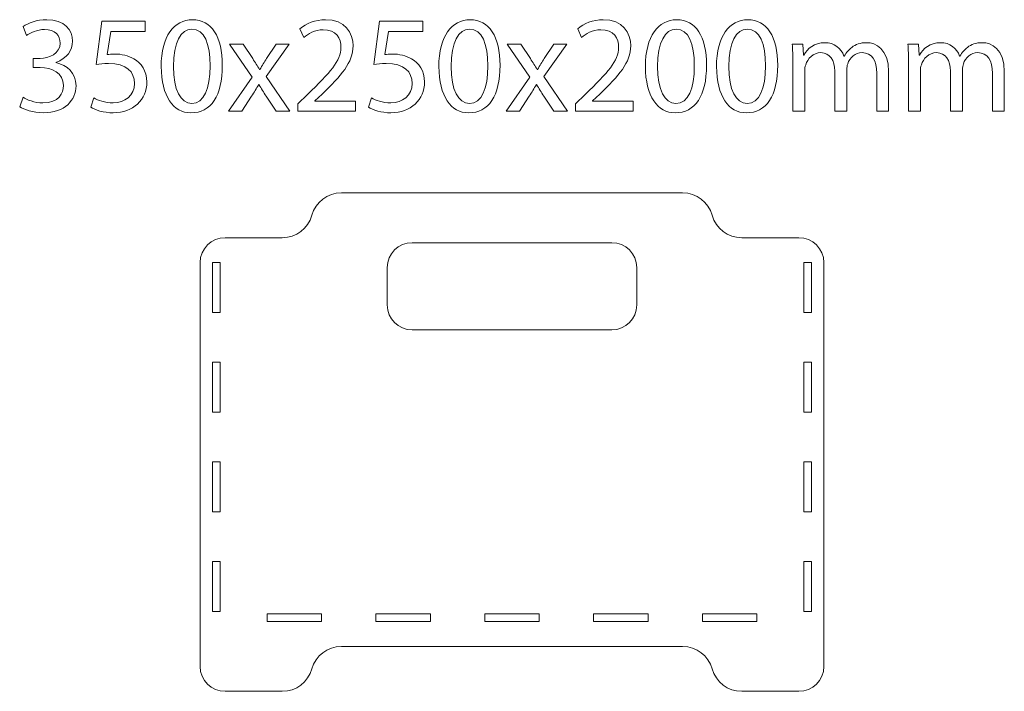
# Model space of a CAD drawing. Header units: millimetres. Extents: x -1209 to 1056, y -773 to 603.
# Tile 8 of 12: x -312 to 83, y 89 to 359. Entities that reach past the tile are written whole.
import ezdxf

# ---------------------------------------------------------------- set-up
doc = ezdxf.new("R2010")
doc.units = ezdxf.units.MM
doc.header["$MEASUREMENT"] = 0
doc.layers.add('Layer 1', color=7, linetype='Continuous')

msp = doc.modelspace()

# ---------------------------------------------------------------- linework, layer by layer
at = {"layer": 'Layer 1', "lineweight": 18}
for points, knots in [([(-310.314, 327.4378), (-308.9244, 326.5485), (-305.6997, 325.1582), (-302.3084, 325.1582), (-302.3084, 325.1582), (-296.0261, 325.1582), (-294.0802, 329.1612), (-294.136, 332.1633), (-294.136, 332.1633), (-294.1913, 337.2225), (-298.7503, 339.3907), (-303.4757, 339.3907), (-303.4757, 339.3907), (-303.4757, 339.3907), (-306.2002, 339.3907), (-306.2002, 339.3907), (-306.2002, 339.3907), (-306.2002, 339.3907), (-306.2002, 343.0599), (-306.2002, 343.0599), (-306.2002, 343.0599), (-306.2002, 343.0599), (-303.4757, 343.0599), (-303.4757, 343.0599), (-303.4757, 343.0599), (-299.9176, 343.0599), (-295.4148, 344.8943), (-295.4148, 349.1753), (-295.4148, 349.1753), (-295.4148, 352.0663), (-297.2492, 354.624), (-301.7524, 354.624), (-301.7524, 354.624), (-304.6434, 354.624), (-307.4233, 353.3451), (-308.9798, 352.2328), (-308.9798, 352.2328), (-308.9798, 352.2328), (-310.2586, 355.7909), (-310.2586, 355.7909), (-310.2586, 355.7909), (-308.3681, 357.1812), (-304.6988, 358.5712), (-300.8073, 358.5712), (-300.8073, 358.5712), (-293.6911, 358.5712), (-290.4664, 354.3456), (-290.4664, 349.9535), (-290.4664, 349.9535), (-290.4664, 346.2289), (-292.6903, 343.0599), (-297.1377, 341.4477), (-297.1377, 341.4477), (-297.1377, 341.4477), (-297.1377, 341.3362), (-297.1377, 341.3362), (-297.1377, 341.3362), (-292.6903, 340.4469), (-289.0768, 337.111), (-289.0768, 332.0522), (-289.0768, 332.0522), (-289.0768, 326.2698), (-293.5796, 321.2113), (-302.2527, 321.2113), (-302.2527, 321.2113), (-306.311, 321.2113), (-309.8691, 322.4898), (-311.6482, 323.6571), (-311.6482, 323.6571), (-311.6482, 323.6571), (-310.314, 327.4378), (-310.314, 327.4378)], [0, 0, 0, 0, 0.05263158, 0.05263158, 0.05263158, 0.05263158, 0.10526316, 0.10526316, 0.10526316, 0.10526316, 0.15789474, 0.15789474, 0.15789474, 0.15789474, 0.21052632, 0.21052632, 0.21052632, 0.21052632, 0.26315789, 0.26315789, 0.26315789, 0.26315789, 0.31578947, 0.31578947, 0.31578947, 0.31578947, 0.36842105, 0.36842105, 0.36842105, 0.36842105, 0.42105263, 0.42105263, 0.42105263, 0.42105263, 0.47368421, 0.47368421, 0.47368421, 0.47368421, 0.52631579, 0.52631579, 0.52631579, 0.52631579, 0.57894737, 0.57894737, 0.57894737, 0.57894737, 0.63157895, 0.63157895, 0.63157895, 0.63157895, 0.68421053, 0.68421053, 0.68421053, 0.68421053, 0.73684211, 0.73684211, 0.73684211, 0.73684211, 0.78947368, 0.78947368, 0.78947368, 0.78947368, 0.84210526, 0.84210526, 0.84210526, 0.84210526, 0.89473684, 0.89473684, 0.89473684, 0.89473684, 1, 1, 1, 1]), ([(-261.3912, 353.8452), (-261.3912, 353.8452), (-275.1788, 353.8452), (-275.1788, 353.8452), (-275.1788, 353.8452), (-275.1788, 353.8452), (-276.5684, 344.5611), (-276.5684, 344.5611), (-276.5684, 344.5611), (-275.7345, 344.6723), (-274.9562, 344.7834), (-273.622, 344.7834), (-273.622, 344.7834), (-270.8421, 344.7834), (-268.0626, 344.1717), (-265.8387, 342.8375), (-265.8387, 342.8375), (-263.0034, 341.2253), (-260.6684, 338.112), (-260.6684, 333.5531), (-260.6684, 333.5531), (-260.6684, 326.4926), (-266.2835, 321.2111), (-274.1223, 321.2111), (-274.1223, 321.2111), (-278.0695, 321.2111), (-281.4054, 322.3231), (-283.1287, 323.4347), (-283.1287, 323.4347), (-283.1287, 323.4347), (-281.9056, 327.1593), (-281.9056, 327.1593), (-281.9056, 327.1593), (-280.4045, 326.27), (-277.4581, 325.1584), (-274.178, 325.1584), (-274.178, 325.1584), (-269.5637, 325.1584), (-265.6164, 328.1602), (-265.6164, 332.9971), (-265.6164, 332.9971), (-265.6722, 337.6672), (-268.7851, 341.003), (-276.0125, 341.003), (-276.0125, 341.003), (-278.0695, 341.003), (-279.682, 340.7808), (-281.0163, 340.6136), (-281.0163, 340.6136), (-281.0163, 340.6136), (-278.6812, 357.9593), (-278.6812, 357.9593), (-278.6812, 357.9593), (-278.6812, 357.9593), (-261.3912, 357.9593), (-261.3912, 357.9593), (-261.3912, 357.9593), (-261.3912, 357.9593), (-261.3912, 353.8452), (-261.3912, 353.8452)], [0, 0, 0, 0, 0.0625, 0.0625, 0.0625, 0.0625, 0.125, 0.125, 0.125, 0.125, 0.1875, 0.1875, 0.1875, 0.1875, 0.25, 0.25, 0.25, 0.25, 0.3125, 0.3125, 0.3125, 0.3125, 0.375, 0.375, 0.375, 0.375, 0.4375, 0.4375, 0.4375, 0.4375, 0.5, 0.5, 0.5, 0.5, 0.5625, 0.5625, 0.5625, 0.5625, 0.625, 0.625, 0.625, 0.625, 0.6875, 0.6875, 0.6875, 0.6875, 0.75, 0.75, 0.75, 0.75, 0.8125, 0.8125, 0.8125, 0.8125, 0.875, 0.875, 0.875, 0.875, 1, 1, 1, 1]), ([(-230.4256, 340.2801), (-230.4256, 327.9935), (-234.9846, 321.211), (-242.9902, 321.211), (-242.9902, 321.211), (-250.0507, 321.211), (-254.8322, 327.8267), (-254.9433, 339.7795), (-254.9433, 339.7795), (-254.9433, 351.8995), (-249.7173, 358.5713), (-242.3788, 358.5713), (-242.3788, 358.5713), (-234.762, 358.5713), (-230.4256, 351.7884), (-230.4256, 340.2801)], [0, 0, 0, 0, 0.2, 0.2, 0.2, 0.2, 0.4, 0.4, 0.4, 0.4, 0.6, 0.6, 0.6, 0.6, 1, 1, 1, 1]), ([(-200.1829, 321.8224), (-200.1829, 321.8224), (-200.1829, 324.8248), (-200.1829, 324.8248), (-200.1829, 324.8248), (-200.1829, 324.8248), (-196.3468, 328.5495), (-196.3468, 328.5495), (-196.3468, 328.5495), (-187.1181, 337.3336), (-182.9483, 342.0037), (-182.8925, 347.4517), (-182.8925, 347.4517), (-182.8925, 351.1213), (-184.6716, 354.5125), (-190.0645, 354.5125), (-190.0645, 354.5125), (-193.3446, 354.5125), (-196.0688, 352.8449), (-197.7367, 351.455), (-197.7367, 351.455), (-197.7367, 351.455), (-199.2935, 354.9016), (-199.2935, 354.9016), (-199.2935, 354.9016), (-196.7916, 357.0144), (-193.2335, 358.5712), (-189.0637, 358.5712), (-189.0637, 358.5712), (-181.2807, 358.5712), (-178.0006, 353.234), (-178.0006, 348.0637), (-178.0006, 348.0637), (-178.0006, 341.392), (-182.8371, 335.9994), (-190.454, 328.661), (-190.454, 328.661), (-190.454, 328.661), (-193.3446, 325.9922), (-193.3446, 325.9922), (-193.3446, 325.9922), (-193.3446, 325.9922), (-193.3446, 325.8811), (-193.3446, 325.8811), (-193.3446, 325.8811), (-193.3446, 325.8811), (-177.1112, 325.8811), (-177.1112, 325.8811), (-177.1112, 325.8811), (-177.1112, 325.8811), (-177.1112, 321.8224), (-177.1112, 321.8224), (-177.1112, 321.8224), (-177.1112, 321.8224), (-200.1829, 321.8224), (-200.1829, 321.8224)], [0, 0, 0, 0, 0.06666667, 0.06666667, 0.06666667, 0.06666667, 0.13333333, 0.13333333, 0.13333333, 0.13333333, 0.2, 0.2, 0.2, 0.2, 0.26666667, 0.26666667, 0.26666667, 0.26666667, 0.33333333, 0.33333333, 0.33333333, 0.33333333, 0.4, 0.4, 0.4, 0.4, 0.46666667, 0.46666667, 0.46666667, 0.46666667, 0.53333333, 0.53333333, 0.53333333, 0.53333333, 0.6, 0.6, 0.6, 0.6, 0.66666667, 0.66666667, 0.66666667, 0.66666667, 0.73333333, 0.73333333, 0.73333333, 0.73333333, 0.8, 0.8, 0.8, 0.8, 0.86666667, 0.86666667, 0.86666667, 0.86666667, 1, 1, 1, 1]), ([(-150.0926, 353.8452), (-150.0926, 353.8452), (-163.8802, 353.8452), (-163.8802, 353.8452), (-163.8802, 353.8452), (-163.8802, 353.8452), (-165.2698, 344.5611), (-165.2698, 344.5611), (-165.2698, 344.5611), (-164.4358, 344.6723), (-163.6576, 344.7834), (-162.3234, 344.7834), (-162.3234, 344.7834), (-159.5435, 344.7834), (-156.764, 344.1717), (-154.5401, 342.8375), (-154.5401, 342.8375), (-151.7048, 341.2253), (-149.3697, 338.112), (-149.3697, 333.5531), (-149.3697, 333.5531), (-149.3697, 326.4926), (-154.9849, 321.2111), (-162.8236, 321.2111), (-162.8236, 321.2111), (-166.7709, 321.2111), (-170.1067, 322.3231), (-171.83, 323.4347), (-171.83, 323.4347), (-171.83, 323.4347), (-170.607, 327.1593), (-170.607, 327.1593), (-170.607, 327.1593), (-169.1059, 326.27), (-166.1595, 325.1584), (-162.8794, 325.1584), (-162.8794, 325.1584), (-158.265, 325.1584), (-154.3178, 328.1602), (-154.3178, 332.9971), (-154.3178, 332.9971), (-154.3735, 337.6672), (-157.4865, 341.003), (-164.7138, 341.003), (-164.7138, 341.003), (-166.7709, 341.003), (-168.3834, 340.7808), (-169.7176, 340.6136), (-169.7176, 340.6136), (-169.7176, 340.6136), (-167.3826, 357.9593), (-167.3826, 357.9593), (-167.3826, 357.9593), (-167.3826, 357.9593), (-150.0926, 357.9593), (-150.0926, 357.9593), (-150.0926, 357.9593), (-150.0926, 357.9593), (-150.0926, 353.8452), (-150.0926, 353.8452)], [0, 0, 0, 0, 0.0625, 0.0625, 0.0625, 0.0625, 0.125, 0.125, 0.125, 0.125, 0.1875, 0.1875, 0.1875, 0.1875, 0.25, 0.25, 0.25, 0.25, 0.3125, 0.3125, 0.3125, 0.3125, 0.375, 0.375, 0.375, 0.375, 0.4375, 0.4375, 0.4375, 0.4375, 0.5, 0.5, 0.5, 0.5, 0.5625, 0.5625, 0.5625, 0.5625, 0.625, 0.625, 0.625, 0.625, 0.6875, 0.6875, 0.6875, 0.6875, 0.75, 0.75, 0.75, 0.75, 0.8125, 0.8125, 0.8125, 0.8125, 0.875, 0.875, 0.875, 0.875, 1, 1, 1, 1]), ([(-119.127, 340.2801), (-119.127, 327.9935), (-123.6859, 321.211), (-131.6915, 321.211), (-131.6915, 321.211), (-138.752, 321.211), (-143.5336, 327.8267), (-143.6447, 339.7795), (-143.6447, 339.7795), (-143.6447, 351.8995), (-138.4186, 358.5713), (-131.0802, 358.5713), (-131.0802, 358.5713), (-123.4633, 358.5713), (-119.127, 351.7884), (-119.127, 340.2801)], [0, 0, 0, 0, 0.2, 0.2, 0.2, 0.2, 0.4, 0.4, 0.4, 0.4, 0.6, 0.6, 0.6, 0.6, 1, 1, 1, 1]), ([(-88.8843, 321.8224), (-88.8843, 321.8224), (-88.8843, 324.8248), (-88.8843, 324.8248), (-88.8843, 324.8248), (-88.8843, 324.8248), (-85.0482, 328.5495), (-85.0482, 328.5495), (-85.0482, 328.5495), (-75.8195, 337.3336), (-71.6497, 342.0037), (-71.5939, 347.4517), (-71.5939, 347.4517), (-71.5939, 351.1213), (-73.373, 354.5125), (-78.7659, 354.5125), (-78.7659, 354.5125), (-82.046, 354.5125), (-84.7702, 352.8449), (-86.4381, 351.455), (-86.4381, 351.455), (-86.4381, 351.455), (-87.9949, 354.9016), (-87.9949, 354.9016), (-87.9949, 354.9016), (-85.493, 357.0144), (-81.9349, 358.5712), (-77.7651, 358.5712), (-77.7651, 358.5712), (-69.9821, 358.5712), (-66.702, 353.234), (-66.702, 348.0637), (-66.702, 348.0637), (-66.702, 341.392), (-71.5385, 335.9994), (-79.1554, 328.661), (-79.1554, 328.661), (-79.1554, 328.661), (-82.046, 325.9922), (-82.046, 325.9922), (-82.046, 325.9922), (-82.046, 325.9922), (-82.046, 325.8811), (-82.046, 325.8811), (-82.046, 325.8811), (-82.046, 325.8811), (-65.8126, 325.8811), (-65.8126, 325.8811), (-65.8126, 325.8811), (-65.8126, 325.8811), (-65.8126, 321.8224), (-65.8126, 321.8224), (-65.8126, 321.8224), (-65.8126, 321.8224), (-88.8843, 321.8224), (-88.8843, 321.8224)], [0, 0, 0, 0, 0.06666667, 0.06666667, 0.06666667, 0.06666667, 0.13333333, 0.13333333, 0.13333333, 0.13333333, 0.2, 0.2, 0.2, 0.2, 0.26666667, 0.26666667, 0.26666667, 0.26666667, 0.33333333, 0.33333333, 0.33333333, 0.33333333, 0.4, 0.4, 0.4, 0.4, 0.46666667, 0.46666667, 0.46666667, 0.46666667, 0.53333333, 0.53333333, 0.53333333, 0.53333333, 0.6, 0.6, 0.6, 0.6, 0.66666667, 0.66666667, 0.66666667, 0.66666667, 0.73333333, 0.73333333, 0.73333333, 0.73333333, 0.8, 0.8, 0.8, 0.8, 0.86666667, 0.86666667, 0.86666667, 0.86666667, 1, 1, 1, 1]), ([(-36.3475, 340.2801), (-36.3475, 327.9935), (-40.9065, 321.211), (-48.9121, 321.211), (-48.9121, 321.211), (-55.9726, 321.211), (-60.7541, 327.8267), (-60.8652, 339.7795), (-60.8652, 339.7795), (-60.8652, 351.8995), (-55.6392, 358.5713), (-48.3007, 358.5713), (-48.3007, 358.5713), (-40.6839, 358.5713), (-36.3475, 351.7884), (-36.3475, 340.2801)], [0, 0, 0, 0, 0.2, 0.2, 0.2, 0.2, 0.4, 0.4, 0.4, 0.4, 0.6, 0.6, 0.6, 0.6, 1, 1, 1, 1]), ([(-7.8284, 340.2801), (-7.8284, 327.9935), (-12.3873, 321.211), (-20.3929, 321.211), (-20.3929, 321.211), (-27.4534, 321.211), (-32.2349, 327.8267), (-32.3461, 339.7795), (-32.3461, 339.7795), (-32.3461, 351.8995), (-27.12, 358.5713), (-19.7815, 358.5713), (-19.7815, 358.5713), (-12.1647, 358.5713), (-7.8284, 351.7884), (-7.8284, 340.2801)], [0, 0, 0, 0, 0.2, 0.2, 0.2, 0.2, 0.4, 0.4, 0.4, 0.4, 0.6, 0.6, 0.6, 0.6, 1, 1, 1, 1]), ([(-250.0507, 339.7241), (-250.0507, 330.3286), (-247.16, 324.9914), (-242.7122, 324.9914), (-242.7122, 324.9914), (-237.7087, 324.9914), (-235.3179, 330.8288), (-235.3179, 340.0578), (-235.3179, 340.0578), (-235.3179, 348.9531), (-237.5972, 354.7905), (-242.6568, 354.7905), (-242.6568, 354.7905), (-246.9377, 354.7905), (-250.0507, 349.5645), (-250.0507, 339.7241)], [0, 0, 0, 0, 0.2, 0.2, 0.2, 0.2, 0.4, 0.4, 0.4, 0.4, 0.6, 0.6, 0.6, 0.6, 1, 1, 1, 1]), ([(-138.752, 339.7241), (-138.752, 330.3286), (-135.8614, 324.9914), (-131.4135, 324.9914), (-131.4135, 324.9914), (-126.4101, 324.9914), (-124.0193, 330.8288), (-124.0193, 340.0578), (-124.0193, 340.0578), (-124.0193, 348.9531), (-126.2986, 354.7905), (-131.3581, 354.7905), (-131.3581, 354.7905), (-135.6391, 354.7905), (-138.752, 349.5645), (-138.752, 339.7241)], [0, 0, 0, 0, 0.2, 0.2, 0.2, 0.2, 0.4, 0.4, 0.4, 0.4, 0.6, 0.6, 0.6, 0.6, 1, 1, 1, 1]), ([(-55.9726, 339.7241), (-55.9726, 330.3286), (-53.0819, 324.9914), (-48.6341, 324.9914), (-48.6341, 324.9914), (-43.6306, 324.9914), (-41.2399, 330.8288), (-41.2399, 340.0578), (-41.2399, 340.0578), (-41.2399, 348.9531), (-43.5192, 354.7905), (-48.5787, 354.7905), (-48.5787, 354.7905), (-52.8597, 354.7905), (-55.9726, 349.5645), (-55.9726, 339.7241)], [0, 0, 0, 0, 0.2, 0.2, 0.2, 0.2, 0.4, 0.4, 0.4, 0.4, 0.6, 0.6, 0.6, 0.6, 1, 1, 1, 1]), ([(-27.4534, 339.7241), (-27.4534, 330.3286), (-24.5627, 324.9914), (-20.1149, 324.9914), (-20.1149, 324.9914), (-15.1114, 324.9914), (-12.7207, 330.8288), (-12.7207, 340.0578), (-12.7207, 340.0578), (-12.7207, 348.9531), (-15, 354.7905), (-20.0595, 354.7905), (-20.0595, 354.7905), (-24.3405, 354.7905), (-27.4534, 349.5645), (-27.4534, 339.7241)], [0, 0, 0, 0, 0.2, 0.2, 0.2, 0.2, 0.4, 0.4, 0.4, 0.4, 0.6, 0.6, 0.6, 0.6, 1, 1, 1, 1]), ([(-222.0872, 348.7306), (-222.0872, 348.7306), (-218.2511, 342.9486), (-218.2511, 342.9486), (-218.2511, 342.9486), (-217.2506, 341.4475), (-216.4166, 340.0579), (-215.5269, 338.5565), (-215.5269, 338.5565), (-215.5269, 338.5565), (-215.3604, 338.5565), (-215.3604, 338.5565), (-215.3604, 338.5565), (-214.4707, 340.1687), (-213.5813, 341.5587), (-212.6916, 343.0043), (-212.6916, 343.0043), (-212.6916, 343.0043), (-208.9109, 348.7306), (-208.9109, 348.7306), (-208.9109, 348.7306), (-208.9109, 348.7306), (-203.6298, 348.7306), (-203.6298, 348.7306), (-203.6298, 348.7306), (-203.6298, 348.7306), (-212.8031, 335.7212), (-212.8031, 335.7212), (-212.8031, 335.7212), (-212.8031, 335.7212), (-203.3518, 321.8225), (-203.3518, 321.8225), (-203.3518, 321.8225), (-203.3518, 321.8225), (-208.9109, 321.8225), (-208.9109, 321.8225), (-208.9109, 321.8225), (-208.9109, 321.8225), (-212.8585, 327.8822), (-212.8585, 327.8822), (-212.8585, 327.8822), (-213.9147, 329.439), (-214.8041, 330.94), (-215.7492, 332.5526), (-215.7492, 332.5526), (-215.7492, 332.5526), (-215.8606, 332.5526), (-215.8606, 332.5526), (-215.8606, 332.5526), (-216.75, 330.94), (-217.6954, 329.4947), (-218.6959, 327.8822), (-218.6959, 327.8822), (-218.6959, 327.8822), (-222.5878, 321.8225), (-222.5878, 321.8225), (-222.5878, 321.8225), (-222.5878, 321.8225), (-227.9803, 321.8225), (-227.9803, 321.8225), (-227.9803, 321.8225), (-227.9803, 321.8225), (-218.4179, 335.5544), (-218.4179, 335.5544), (-218.4179, 335.5544), (-218.4179, 335.5544), (-227.5355, 348.7306), (-227.5355, 348.7306), (-227.5355, 348.7306), (-227.5355, 348.7306), (-222.0872, 348.7306), (-222.0872, 348.7306)], [0, 0, 0, 0, 0.05263158, 0.05263158, 0.05263158, 0.05263158, 0.10526316, 0.10526316, 0.10526316, 0.10526316, 0.15789474, 0.15789474, 0.15789474, 0.15789474, 0.21052632, 0.21052632, 0.21052632, 0.21052632, 0.26315789, 0.26315789, 0.26315789, 0.26315789, 0.31578947, 0.31578947, 0.31578947, 0.31578947, 0.36842105, 0.36842105, 0.36842105, 0.36842105, 0.42105263, 0.42105263, 0.42105263, 0.42105263, 0.47368421, 0.47368421, 0.47368421, 0.47368421, 0.52631579, 0.52631579, 0.52631579, 0.52631579, 0.57894737, 0.57894737, 0.57894737, 0.57894737, 0.63157895, 0.63157895, 0.63157895, 0.63157895, 0.68421053, 0.68421053, 0.68421053, 0.68421053, 0.73684211, 0.73684211, 0.73684211, 0.73684211, 0.78947368, 0.78947368, 0.78947368, 0.78947368, 0.84210526, 0.84210526, 0.84210526, 0.84210526, 0.89473684, 0.89473684, 0.89473684, 0.89473684, 1, 1, 1, 1]), ([(-110.7885, 348.7306), (-110.7885, 348.7306), (-106.9524, 342.9486), (-106.9524, 342.9486), (-106.9524, 342.9486), (-105.9519, 341.4475), (-105.118, 340.0579), (-104.2283, 338.5565), (-104.2283, 338.5565), (-104.2283, 338.5565), (-104.0618, 338.5565), (-104.0618, 338.5565), (-104.0618, 338.5565), (-103.1721, 340.1687), (-102.2827, 341.5587), (-101.393, 343.0043), (-101.393, 343.0043), (-101.393, 343.0043), (-97.6123, 348.7306), (-97.6123, 348.7306), (-97.6123, 348.7306), (-97.6123, 348.7306), (-92.3312, 348.7306), (-92.3312, 348.7306), (-92.3312, 348.7306), (-92.3312, 348.7306), (-101.5045, 335.7212), (-101.5045, 335.7212), (-101.5045, 335.7212), (-101.5045, 335.7212), (-92.0532, 321.8225), (-92.0532, 321.8225), (-92.0532, 321.8225), (-92.0532, 321.8225), (-97.6123, 321.8225), (-97.6123, 321.8225), (-97.6123, 321.8225), (-97.6123, 321.8225), (-101.5599, 327.8822), (-101.5599, 327.8822), (-101.5599, 327.8822), (-102.6161, 329.439), (-103.5054, 330.94), (-104.4505, 332.5526), (-104.4505, 332.5526), (-104.4505, 332.5526), (-104.562, 332.5526), (-104.562, 332.5526), (-104.562, 332.5526), (-105.4513, 330.94), (-106.3968, 329.4947), (-107.3973, 327.8822), (-107.3973, 327.8822), (-107.3973, 327.8822), (-111.2891, 321.8225), (-111.2891, 321.8225), (-111.2891, 321.8225), (-111.2891, 321.8225), (-116.6817, 321.8225), (-116.6817, 321.8225), (-116.6817, 321.8225), (-116.6817, 321.8225), (-107.1193, 335.5544), (-107.1193, 335.5544), (-107.1193, 335.5544), (-107.1193, 335.5544), (-116.2368, 348.7306), (-116.2368, 348.7306), (-116.2368, 348.7306), (-116.2368, 348.7306), (-110.7885, 348.7306), (-110.7885, 348.7306)], [0, 0, 0, 0, 0.05263158, 0.05263158, 0.05263158, 0.05263158, 0.10526316, 0.10526316, 0.10526316, 0.10526316, 0.15789474, 0.15789474, 0.15789474, 0.15789474, 0.21052632, 0.21052632, 0.21052632, 0.21052632, 0.26315789, 0.26315789, 0.26315789, 0.26315789, 0.31578947, 0.31578947, 0.31578947, 0.31578947, 0.36842105, 0.36842105, 0.36842105, 0.36842105, 0.42105263, 0.42105263, 0.42105263, 0.42105263, 0.47368421, 0.47368421, 0.47368421, 0.47368421, 0.52631579, 0.52631579, 0.52631579, 0.52631579, 0.57894737, 0.57894737, 0.57894737, 0.57894737, 0.63157895, 0.63157895, 0.63157895, 0.63157895, 0.68421053, 0.68421053, 0.68421053, 0.68421053, 0.73684211, 0.73684211, 0.73684211, 0.73684211, 0.78947368, 0.78947368, 0.78947368, 0.78947368, 0.84210526, 0.84210526, 0.84210526, 0.84210526, 0.89473684, 0.89473684, 0.89473684, 0.89473684, 1, 1, 1, 1]), ([(-1.7695, 341.4477), (-1.7695, 344.2272), (-1.8249, 346.5069), (-1.9917, 348.7308), (-1.9917, 348.7308), (-1.9917, 348.7308), (2.2892, 348.7308), (2.2892, 348.7308), (2.2892, 348.7308), (2.2892, 348.7308), (2.5115, 344.3944), (2.5115, 344.3944), (2.5115, 344.3944), (2.5115, 344.3944), (2.678, 344.3944), (2.678, 344.3944), (2.678, 344.3944), (4.1794, 346.9517), (6.6809, 349.3421), (11.1288, 349.3421), (11.1288, 349.3421), (14.798, 349.3421), (17.5779, 347.1182), (18.7452, 343.9496), (18.7452, 343.9496), (18.7452, 343.9496), (18.8564, 343.9496), (18.8564, 343.9496), (18.8564, 343.9496), (19.6903, 345.4506), (20.7465, 346.618), (21.8589, 347.4519), (21.8589, 347.4519), (23.471, 348.6747), (25.2501, 349.3421), (27.8074, 349.3421), (27.8074, 349.3421), (31.3655, 349.3421), (36.6466, 347.0074), (36.6466, 337.6669), (36.6466, 337.6669), (36.6466, 337.6669), (36.6466, 321.8223), (36.6466, 321.8223), (36.6466, 321.8223), (36.6466, 321.8223), (31.8657, 321.8223), (31.8657, 321.8223), (31.8657, 321.8223), (31.8657, 321.8223), (31.8657, 337.0556), (31.8657, 337.0556), (31.8657, 337.0556), (31.8657, 342.2259), (29.9756, 345.3392), (26.0283, 345.3392), (26.0283, 345.3392), (23.2484, 345.3392), (21.0803, 343.2821), (20.2463, 340.8917), (20.2463, 340.8917), (20.0237, 340.2246), (19.8572, 339.3352), (19.8572, 338.4455), (19.8572, 338.4455), (19.8572, 338.4455), (19.8572, 321.8223), (19.8572, 321.8223), (19.8572, 321.8223), (19.8572, 321.8223), (15.076, 321.8223), (15.076, 321.8223), (15.076, 321.8223), (15.076, 321.8223), (15.076, 337.9449), (15.076, 337.9449), (15.076, 337.9449), (15.076, 342.2259), (13.1858, 345.3392), (9.4608, 345.3392), (9.4608, 345.3392), (6.403, 345.3392), (4.1794, 342.8933), (3.4008, 340.4468), (3.4008, 340.4468), (3.1228, 339.724), (3.0121, 338.89), (3.0121, 338.0564), (3.0121, 338.0564), (3.0121, 338.0564), (3.0121, 321.8223), (3.0121, 321.8223), (3.0121, 321.8223), (3.0121, 321.8223), (-1.7695, 321.8223), (-1.7695, 321.8223), (-1.7695, 321.8223), (-1.7695, 321.8223), (-1.7695, 341.4477), (-1.7695, 341.4477)], [0, 0, 0, 0, 0.03846154, 0.03846154, 0.03846154, 0.03846154, 0.07692308, 0.07692308, 0.07692308, 0.07692308, 0.11538462, 0.11538462, 0.11538462, 0.11538462, 0.15384615, 0.15384615, 0.15384615, 0.15384615, 0.19230769, 0.19230769, 0.19230769, 0.19230769, 0.23076923, 0.23076923, 0.23076923, 0.23076923, 0.26923077, 0.26923077, 0.26923077, 0.26923077, 0.30769231, 0.30769231, 0.30769231, 0.30769231, 0.34615385, 0.34615385, 0.34615385, 0.34615385, 0.38461538, 0.38461538, 0.38461538, 0.38461538, 0.42307692, 0.42307692, 0.42307692, 0.42307692, 0.46153846, 0.46153846, 0.46153846, 0.46153846, 0.5, 0.5, 0.5, 0.5, 0.53846154, 0.53846154, 0.53846154, 0.53846154, 0.57692308, 0.57692308, 0.57692308, 0.57692308, 0.61538462, 0.61538462, 0.61538462, 0.61538462, 0.65384615, 0.65384615, 0.65384615, 0.65384615, 0.69230769, 0.69230769, 0.69230769, 0.69230769, 0.73076923, 0.73076923, 0.73076923, 0.73076923, 0.76923077, 0.76923077, 0.76923077, 0.76923077, 0.80769231, 0.80769231, 0.80769231, 0.80769231, 0.84615385, 0.84615385, 0.84615385, 0.84615385, 0.88461538, 0.88461538, 0.88461538, 0.88461538, 0.92307692, 0.92307692, 0.92307692, 0.92307692, 1, 1, 1, 1]), ([(44.5966, 341.4477), (44.5966, 344.2272), (44.5413, 346.5069), (44.3744, 348.7308), (44.3744, 348.7308), (44.3744, 348.7308), (48.6554, 348.7308), (48.6554, 348.7308), (48.6554, 348.7308), (48.6554, 348.7308), (48.8776, 344.3944), (48.8776, 344.3944), (48.8776, 344.3944), (48.8776, 344.3944), (49.0441, 344.3944), (49.0441, 344.3944), (49.0441, 344.3944), (50.5455, 346.9517), (53.0471, 349.3421), (57.4949, 349.3421), (57.4949, 349.3421), (61.1642, 349.3421), (63.944, 347.1182), (65.1114, 343.9496), (65.1114, 343.9496), (65.1114, 343.9496), (65.2225, 343.9496), (65.2225, 343.9496), (65.2225, 343.9496), (66.0565, 345.4506), (67.1127, 346.618), (68.225, 347.4519), (68.225, 347.4519), (69.8372, 348.6747), (71.6163, 349.3421), (74.1735, 349.3421), (74.1735, 349.3421), (77.7317, 349.3421), (83.0127, 347.0074), (83.0127, 337.6669), (83.0127, 337.6669), (83.0127, 337.6669), (83.0127, 321.8223), (83.0127, 321.8223), (83.0127, 321.8223), (83.0127, 321.8223), (78.2319, 321.8223), (78.2319, 321.8223), (78.2319, 321.8223), (78.2319, 321.8223), (78.2319, 337.0556), (78.2319, 337.0556), (78.2319, 337.0556), (78.2319, 342.2259), (76.3417, 345.3392), (72.3945, 345.3392), (72.3945, 345.3392), (69.6146, 345.3392), (67.4464, 343.2821), (66.6125, 340.8917), (66.6125, 340.8917), (66.3898, 340.2246), (66.2233, 339.3352), (66.2233, 338.4455), (66.2233, 338.4455), (66.2233, 338.4455), (66.2233, 321.8223), (66.2233, 321.8223), (66.2233, 321.8223), (66.2233, 321.8223), (61.4421, 321.8223), (61.4421, 321.8223), (61.4421, 321.8223), (61.4421, 321.8223), (61.4421, 337.9449), (61.4421, 337.9449), (61.4421, 337.9449), (61.4421, 342.2259), (59.552, 345.3392), (55.827, 345.3392), (55.827, 345.3392), (52.7691, 345.3392), (50.5455, 342.8933), (49.767, 340.4468), (49.767, 340.4468), (49.489, 339.724), (49.3782, 338.89), (49.3782, 338.0564), (49.3782, 338.0564), (49.3782, 338.0564), (49.3782, 321.8223), (49.3782, 321.8223), (49.3782, 321.8223), (49.3782, 321.8223), (44.5966, 321.8223), (44.5966, 321.8223), (44.5966, 321.8223), (44.5966, 321.8223), (44.5966, 341.4477), (44.5966, 341.4477)], [0, 0, 0, 0, 0.03846154, 0.03846154, 0.03846154, 0.03846154, 0.07692308, 0.07692308, 0.07692308, 0.07692308, 0.11538462, 0.11538462, 0.11538462, 0.11538462, 0.15384615, 0.15384615, 0.15384615, 0.15384615, 0.19230769, 0.19230769, 0.19230769, 0.19230769, 0.23076923, 0.23076923, 0.23076923, 0.23076923, 0.26923077, 0.26923077, 0.26923077, 0.26923077, 0.30769231, 0.30769231, 0.30769231, 0.30769231, 0.34615385, 0.34615385, 0.34615385, 0.34615385, 0.38461538, 0.38461538, 0.38461538, 0.38461538, 0.42307692, 0.42307692, 0.42307692, 0.42307692, 0.46153846, 0.46153846, 0.46153846, 0.46153846, 0.5, 0.5, 0.5, 0.5, 0.53846154, 0.53846154, 0.53846154, 0.53846154, 0.57692308, 0.57692308, 0.57692308, 0.57692308, 0.61538462, 0.61538462, 0.61538462, 0.61538462, 0.65384615, 0.65384615, 0.65384615, 0.65384615, 0.69230769, 0.69230769, 0.69230769, 0.69230769, 0.73076923, 0.73076923, 0.73076923, 0.73076923, 0.76923077, 0.76923077, 0.76923077, 0.76923077, 0.80769231, 0.80769231, 0.80769231, 0.80769231, 0.84615385, 0.84615385, 0.84615385, 0.84615385, 0.88461538, 0.88461538, 0.88461538, 0.88461538, 0.92307692, 0.92307692, 0.92307692, 0.92307692, 1, 1, 1, 1]), ([(-182.6967, 289.0976), (-188.2169, 289.0976), (-193.0599, 285.4163), (-194.5373, 280.0975), (-194.5373, 280.0975), (-194.5373, 280.0975), (-194.5373, 280.0971), (-194.5373, 280.0971), (-194.5373, 280.0971), (-196.0151, 274.7783), (-200.8577, 271.0974), (-206.3779, 271.0974), (-206.3779, 271.0974), (-206.3779, 271.0974), (-229.3177, 271.0974), (-229.3177, 271.0974), (-229.3177, 271.0974), (-234.8404, 271.0974), (-239.3175, 266.6203), (-239.3175, 261.0972), (-239.3175, 261.0972), (-239.3175, 261.0972), (-239.3175, 99.0974), (-239.3175, 99.0974), (-239.3175, 99.0974), (-239.3175, 93.5744), (-234.8404, 89.0973), (-229.3177, 89.0973), (-229.3177, 89.0973), (-229.3177, 89.0973), (-206.3779, 89.0973), (-206.3779, 89.0973), (-206.3779, 89.0973), (-200.8577, 89.0973), (-196.0151, 92.7785), (-194.5373, 98.0973), (-194.5373, 98.0973), (-194.5373, 98.0973), (-194.5373, 98.0973), (-194.5373, 98.0973), (-194.5373, 98.0973), (-193.0599, 103.4165), (-188.2169, 107.0974), (-182.6967, 107.0974), (-182.6967, 107.0974), (-182.6967, 107.0974), (-45.9385, 107.0974), (-45.9385, 107.0974), (-45.9385, 107.0974), (-40.4182, 107.0974), (-35.5753, 103.4165), (-34.0978, 98.0973), (-34.0978, 98.0973), (-34.0978, 98.0973), (-34.0978, 98.0973), (-34.0978, 98.0973), (-34.0978, 98.0973), (-32.6204, 92.7785), (-27.7775, 89.0973), (-22.2572, 89.0973), (-22.2572, 89.0973), (-22.2572, 89.0973), (0.6825, 89.0973), (0.6825, 89.0973), (0.6825, 89.0973), (6.2053, 89.0973), (10.6824, 93.5744), (10.6824, 99.0974), (10.6824, 99.0974), (10.6824, 99.0974), (10.6824, 261.0972), (10.6824, 261.0972), (10.6824, 261.0972), (10.6824, 266.6203), (6.2053, 271.0974), (0.6825, 271.0974), (0.6825, 271.0974), (0.6825, 271.0974), (-22.2572, 271.0974), (-22.2572, 271.0974), (-22.2572, 271.0974), (-27.7775, 271.0974), (-32.6204, 274.7783), (-34.0978, 280.0971), (-34.0978, 280.0971), (-34.0978, 280.0971), (-34.0978, 280.0975), (-34.0978, 280.0975), (-34.0978, 280.0975), (-35.5753, 285.4163), (-40.4182, 289.0976), (-45.9385, 289.0976), (-45.9385, 289.0976), (-45.9385, 289.0976), (-182.6967, 289.0976), (-182.6967, 289.0976)], [0, 0, 0, 0, 0.04, 0.04, 0.04, 0.04, 0.08, 0.08, 0.08, 0.08, 0.12, 0.12, 0.12, 0.12, 0.16, 0.16, 0.16, 0.16, 0.2, 0.2, 0.2, 0.2, 0.24, 0.24, 0.24, 0.24, 0.28, 0.28, 0.28, 0.28, 0.32, 0.32, 0.32, 0.32, 0.36, 0.36, 0.36, 0.36, 0.4, 0.4, 0.4, 0.4, 0.44, 0.44, 0.44, 0.44, 0.48, 0.48, 0.48, 0.48, 0.52, 0.52, 0.52, 0.52, 0.56, 0.56, 0.56, 0.56, 0.6, 0.6, 0.6, 0.6, 0.64, 0.64, 0.64, 0.64, 0.68, 0.68, 0.68, 0.68, 0.72, 0.72, 0.72, 0.72, 0.76, 0.76, 0.76, 0.76, 0.8, 0.8, 0.8, 0.8, 0.84, 0.84, 0.84, 0.84, 0.88, 0.88, 0.88, 0.88, 0.92, 0.92, 0.92, 0.92, 1, 1, 1, 1]), ([(-74.3177, 234.0974), (-74.3177, 234.0974), (-154.3175, 234.0974), (-154.3175, 234.0974), (-154.3175, 234.0974), (-159.8405, 234.0974), (-164.3176, 238.5745), (-164.3176, 244.0972), (-164.3176, 244.0972), (-164.3176, 244.0972), (-164.3176, 259.0973), (-164.3176, 259.0973), (-164.3176, 259.0973), (-164.3176, 264.6201), (-159.8405, 269.0975), (-154.3175, 269.0975), (-154.3175, 269.0975), (-154.3175, 269.0975), (-74.3177, 269.0975), (-74.3177, 269.0975), (-74.3177, 269.0975), (-68.7946, 269.0975), (-64.3175, 264.6201), (-64.3175, 259.0973), (-64.3175, 259.0973), (-64.3175, 259.0973), (-64.3175, 244.0972), (-64.3175, 244.0972), (-64.3175, 244.0972), (-64.3175, 238.5745), (-68.7946, 234.0974), (-74.3177, 234.0974)], [0, 0, 0, 0, 0.11111111, 0.11111111, 0.11111111, 0.11111111, 0.22222222, 0.22222222, 0.22222222, 0.22222222, 0.33333333, 0.33333333, 0.33333333, 0.33333333, 0.44444444, 0.44444444, 0.44444444, 0.44444444, 0.55555556, 0.55555556, 0.55555556, 0.55555556, 0.66666667, 0.66666667, 0.66666667, 0.66666667, 0.77777778, 0.77777778, 0.77777778, 0.77777778, 1, 1, 1, 1]), ([(-231.2675, 241.1473), (-231.2675, 241.1473), (-234.3176, 241.1473), (-234.3176, 241.1473), (-234.3176, 241.1473), (-234.3176, 241.1473), (-234.3176, 261.1473), (-234.3176, 261.1473), (-234.3176, 261.1473), (-234.3176, 261.1473), (-231.2675, 261.1473), (-231.2675, 261.1473), (-231.2675, 261.1473), (-231.2675, 261.1473), (-231.2675, 241.1473), (-231.2675, 241.1473)], [0, 0, 0, 0, 0.2, 0.2, 0.2, 0.2, 0.4, 0.4, 0.4, 0.4, 0.6, 0.6, 0.6, 0.6, 1, 1, 1, 1]), ([(5.6824, 241.1473), (5.6824, 241.1473), (2.6323, 241.1473), (2.6323, 241.1473), (2.6323, 241.1473), (2.6323, 241.1473), (2.6323, 261.1473), (2.6323, 261.1473), (2.6323, 261.1473), (2.6323, 261.1473), (5.6824, 261.1473), (5.6824, 261.1473), (5.6824, 261.1473), (5.6824, 261.1473), (5.6824, 241.1473), (5.6824, 241.1473)], [0, 0, 0, 0, 0.2, 0.2, 0.2, 0.2, 0.4, 0.4, 0.4, 0.4, 0.6, 0.6, 0.6, 0.6, 1, 1, 1, 1]), ([(-231.2675, 201.1472), (-231.2675, 201.1472), (-234.3176, 201.1472), (-234.3176, 201.1472), (-234.3176, 201.1472), (-234.3176, 201.1472), (-234.3176, 221.1473), (-234.3176, 221.1473), (-234.3176, 221.1473), (-234.3176, 221.1473), (-231.2675, 221.1473), (-231.2675, 221.1473), (-231.2675, 221.1473), (-231.2675, 221.1473), (-231.2675, 201.1472), (-231.2675, 201.1472)], [0, 0, 0, 0, 0.2, 0.2, 0.2, 0.2, 0.4, 0.4, 0.4, 0.4, 0.6, 0.6, 0.6, 0.6, 1, 1, 1, 1]), ([(5.6824, 201.1472), (5.6824, 201.1472), (2.6323, 201.1472), (2.6323, 201.1472), (2.6323, 201.1472), (2.6323, 201.1472), (2.6323, 221.1473), (2.6323, 221.1473), (2.6323, 221.1473), (2.6323, 221.1473), (5.6824, 221.1473), (5.6824, 221.1473), (5.6824, 221.1473), (5.6824, 221.1473), (5.6824, 201.1472), (5.6824, 201.1472)], [0, 0, 0, 0, 0.2, 0.2, 0.2, 0.2, 0.4, 0.4, 0.4, 0.4, 0.6, 0.6, 0.6, 0.6, 1, 1, 1, 1]), ([(-231.2675, 161.1475), (-231.2675, 161.1475), (-234.3176, 161.1475), (-234.3176, 161.1475), (-234.3176, 161.1475), (-234.3176, 161.1475), (-234.3176, 181.1476), (-234.3176, 181.1476), (-234.3176, 181.1476), (-234.3176, 181.1476), (-231.2675, 181.1476), (-231.2675, 181.1476), (-231.2675, 181.1476), (-231.2675, 181.1476), (-231.2675, 161.1475), (-231.2675, 161.1475)], [0, 0, 0, 0, 0.2, 0.2, 0.2, 0.2, 0.4, 0.4, 0.4, 0.4, 0.6, 0.6, 0.6, 0.6, 1, 1, 1, 1]), ([(5.6824, 161.1475), (5.6824, 161.1475), (2.6323, 161.1475), (2.6323, 161.1475), (2.6323, 161.1475), (2.6323, 161.1475), (2.6323, 181.1476), (2.6323, 181.1476), (2.6323, 181.1476), (2.6323, 181.1476), (5.6824, 181.1476), (5.6824, 181.1476), (5.6824, 181.1476), (5.6824, 181.1476), (5.6824, 161.1475), (5.6824, 161.1475)], [0, 0, 0, 0, 0.2, 0.2, 0.2, 0.2, 0.4, 0.4, 0.4, 0.4, 0.6, 0.6, 0.6, 0.6, 1, 1, 1, 1]), ([(-231.2675, 121.1475), (-231.2675, 121.1475), (-234.3176, 121.1475), (-234.3176, 121.1475), (-234.3176, 121.1475), (-234.3176, 121.1475), (-234.3176, 141.1475), (-234.3176, 141.1475), (-234.3176, 141.1475), (-234.3176, 141.1475), (-231.2675, 141.1475), (-231.2675, 141.1475), (-231.2675, 141.1475), (-231.2675, 141.1475), (-231.2675, 121.1475), (-231.2675, 121.1475)], [0, 0, 0, 0, 0.2, 0.2, 0.2, 0.2, 0.4, 0.4, 0.4, 0.4, 0.6, 0.6, 0.6, 0.6, 1, 1, 1, 1]), ([(5.6824, 121.1475), (5.6824, 121.1475), (2.6323, 121.1475), (2.6323, 121.1475), (2.6323, 121.1475), (2.6323, 121.1475), (2.6323, 141.1475), (2.6323, 141.1475), (2.6323, 141.1475), (2.6323, 141.1475), (5.6824, 141.1475), (5.6824, 141.1475), (5.6824, 141.1475), (5.6824, 141.1475), (5.6824, 121.1475), (5.6824, 121.1475)], [0, 0, 0, 0, 0.2, 0.2, 0.2, 0.2, 0.4, 0.4, 0.4, 0.4, 0.6, 0.6, 0.6, 0.6, 1, 1, 1, 1]), ([(-212.4993, 120.1473), (-212.4993, 120.1473), (-190.6811, 120.1473), (-190.6811, 120.1473), (-190.6811, 120.1473), (-190.6811, 120.1473), (-190.6811, 117.0972), (-190.6811, 117.0972), (-190.6811, 117.0972), (-190.6811, 117.0972), (-212.4993, 117.0972), (-212.4993, 117.0972), (-212.4993, 117.0972), (-212.4993, 117.0972), (-212.4993, 120.1473), (-212.4993, 120.1473)], [0, 0, 0, 0, 0.2, 0.2, 0.2, 0.2, 0.4, 0.4, 0.4, 0.4, 0.6, 0.6, 0.6, 0.6, 1, 1, 1, 1]), ([(-168.8632, 120.1473), (-168.8632, 120.1473), (-147.0449, 120.1473), (-147.0449, 120.1473), (-147.0449, 120.1473), (-147.0449, 120.1473), (-147.0449, 117.0972), (-147.0449, 117.0972), (-147.0449, 117.0972), (-147.0449, 117.0972), (-168.8632, 117.0972), (-168.8632, 117.0972), (-168.8632, 117.0972), (-168.8632, 117.0972), (-168.8632, 120.1473), (-168.8632, 120.1473)], [0, 0, 0, 0, 0.2, 0.2, 0.2, 0.2, 0.4, 0.4, 0.4, 0.4, 0.6, 0.6, 0.6, 0.6, 1, 1, 1, 1]), ([(-125.2267, 120.1473), (-125.2267, 120.1473), (-103.4084, 120.1473), (-103.4084, 120.1473), (-103.4084, 120.1473), (-103.4084, 120.1473), (-103.4084, 117.0972), (-103.4084, 117.0972), (-103.4084, 117.0972), (-103.4084, 117.0972), (-125.2267, 117.0972), (-125.2267, 117.0972), (-125.2267, 117.0972), (-125.2267, 117.0972), (-125.2267, 120.1473), (-125.2267, 120.1473)], [0, 0, 0, 0, 0.2, 0.2, 0.2, 0.2, 0.4, 0.4, 0.4, 0.4, 0.6, 0.6, 0.6, 0.6, 1, 1, 1, 1]), ([(-81.5902, 120.1473), (-81.5902, 120.1473), (-59.772, 120.1473), (-59.772, 120.1473), (-59.772, 120.1473), (-59.772, 120.1473), (-59.772, 117.0972), (-59.772, 117.0972), (-59.772, 117.0972), (-59.772, 117.0972), (-81.5902, 117.0972), (-81.5902, 117.0972), (-81.5902, 117.0972), (-81.5902, 117.0972), (-81.5902, 120.1473), (-81.5902, 120.1473)], [0, 0, 0, 0, 0.2, 0.2, 0.2, 0.2, 0.4, 0.4, 0.4, 0.4, 0.6, 0.6, 0.6, 0.6, 1, 1, 1, 1]), ([(-37.9541, 120.1473), (-37.9541, 120.1473), (-16.1358, 120.1473), (-16.1358, 120.1473), (-16.1358, 120.1473), (-16.1358, 120.1473), (-16.1358, 117.0972), (-16.1358, 117.0972), (-16.1358, 117.0972), (-16.1358, 117.0972), (-37.9541, 117.0972), (-37.9541, 117.0972), (-37.9541, 117.0972), (-37.9541, 117.0972), (-37.9541, 120.1473), (-37.9541, 120.1473)], [0, 0, 0, 0, 0.2, 0.2, 0.2, 0.2, 0.4, 0.4, 0.4, 0.4, 0.6, 0.6, 0.6, 0.6, 1, 1, 1, 1])]:
    msp.add_open_spline(points, degree=3, knots=knots, dxfattribs=at)

doc.saveas('drawing.dxf')
